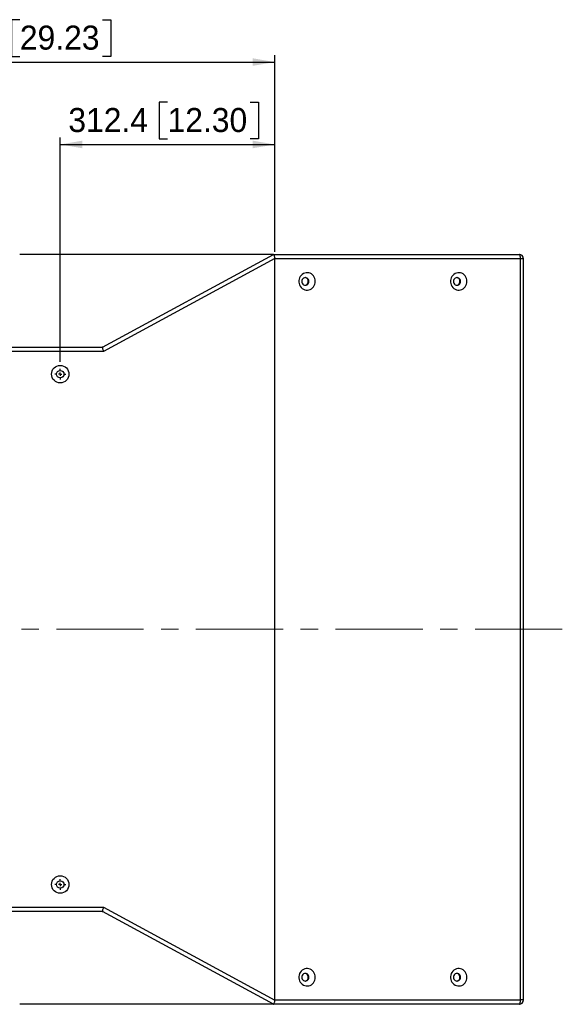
# Model space of a CAD drawing. Header units: millimetres. Extents: x 0 to 8410, y 0 to 5940.
# Tile 4 of 19: x 1543 to 2333, y 1045 to 2479. Entities that reach past the tile are written whole.
import ezdxf

# ---------------------------------------------------------------- set-up
doc = ezdxf.new("R2010")
doc.units = ezdxf.units.MM
doc.header["$LTSCALE"] = 10
doc.linetypes.add('CENTERX2', pattern=[20.32, 12.7, -2.54, 2.54, -2.54])
doc.layers.add('SLD-0', color=7, linetype='Continuous')
doc.styles.add('SLDTEXTSTYLE0', font='arial.ttf', dxfattribs={"width": 0.948})
doc.dimstyles.new('SLDDIMSTYLE0', dxfattribs={"dimtxt": 35, "dimasz": 32, "dimexe": 0, "dimexo": 0.0625, "dimgap": 8.75, "dimtad": 1, "dimdec": 1, "dimrnd": 1e-09, "dimzin": 12, "dimdsep": 46, "dimtxsty": 'SLDTEXTSTYLE0', "dimsah": 1, "dimcen": 0.09, "dimadec": 0, "dimazin": 3, "dimtfac": 1, "dimtdec": 1, "dimtofl": 0, "dimtmove": 0, "dimatfit": 3, "dimfxl": 1, "dimfrac": 2, "dimtolj": 1, "dimtzin": 12, "dimarcsym": 0})

# ---------------------------------------------------------------- blocks, each defined once
blk = doc.blocks.new('_D_22')
at = {"layer": 'SLD-0', "color": 7, "transparency": 16777216}
for p, q in [((1758, 2359.1), (1745.9, 2359.1)), ((1745.9, 2359.1), (1745.9, 2305.4)), ((1878.3, 2359.1), (1890.3, 2359.1)), ((1890.3, 2359.1), (1890.3, 2305.4)), ((1601.8, 1980.9), (1601.8, 2307.4)), ((1601.8, 2297.4), (1914.1, 2297.4)), ((1745.9, 2305.4), (1758, 2305.4)), ((1890.3, 2305.4), (1878.3, 2305.4)), ((1914.1, 2141), (1914.1, 2307.4))]:
    blk.add_line(p, q, dxfattribs=at)
for points in [[(1601.8, 2297.4), (1633.8, 2291.9), (1633.8, 2302.9)], [(1914.1, 2297.4), (1882.1, 2302.9), (1882.1, 2291.9)]]:
    blk.add_solid(points, dxfattribs=at)
at = {"layer": 'SLD-0', "color": 7, "transparency": 16777216, "char_height": 35, "attachment_point": 1, "style": 'SLDTEXTSTYLE0'}
for s, insert in [('312.4', (1613.6, 2350.5)), ('12.30', (1758, 2350.5))]:
    blk.add_mtext(s, dxfattribs=dict(at, insert=insert))
blk = doc.blocks.new('_D_23')
at = {"layer": 'SLD-0', "color": 7, "transparency": 16777216}
for p, q in [((1543, 2479.1), (1530.9, 2479.1)), ((1530.9, 2479.1), (1530.9, 2425.4)), ((1663.3, 2479.1), (1675.3, 2479.1)), ((1675.3, 2479.1), (1675.3, 2425.4)), ((1171.8, 1972.9), (1171.8, 2427.4)), ((1530.9, 2425.4), (1543, 2425.4)), ((1675.3, 2425.4), (1663.3, 2425.4)), ((1914.1, 2141), (1914.1, 2427.4)), ((1171.8, 2417.4), (1914.1, 2417.4))]:
    blk.add_line(p, q, dxfattribs=at)
for points in [[(1171.8, 2417.4), (1203.8, 2411.9), (1203.8, 2422.9)], [(1914.1, 2417.4), (1882.1, 2422.9), (1882.1, 2411.9)]]:
    blk.add_solid(points, dxfattribs=at)
at = {"layer": 'SLD-0', "color": 7, "transparency": 16777216, "char_height": 35, "attachment_point": 1, "style": 'SLDTEXTSTYLE0'}
for s, insert in [('742.4', (1398.6, 2470.5)), ('29.23', (1543, 2470.5))]:
    blk.add_mtext(s, dxfattribs=dict(at, insert=insert))
blk = doc.blocks.new('SW_CENTERMARKSYMBOL_24')
at = {"layer": 'SLD-0', "color": 0}
for p, q in [((-5, 0), (-8, 0)), ((0, 0), (-2.5, 0)), ((0, 5), (0, 8)), ((0, 0), (0, 2.5)), ((0, 0), (0, -2.5)), ((0, 0), (2.5, 0)), ((5, 0), (8, 0)), ((0, -5), (0, -8))]:
    blk.add_line(p, q, dxfattribs=at)
blk = doc.blocks.new('SW_CENTERMARKSYMBOL_26')
at = {"layer": 'SLD-0', "color": 0}
for p, q in [((-5, 0), (-8, 0)), ((0, 0), (-2.5, 0)), ((0, 5), (0, 8)), ((0, 0), (0, 2.5)), ((0, 0), (0, -2.5)), ((0, 0), (2.5, 0)), ((5, 0), (8, 0)), ((0, -5), (0, -8))]:
    blk.add_line(p, q, dxfattribs=at)

msp = doc.modelspace()

# ---------------------------------------------------------------- linework, layer by layer
at = {"color": 7, "linetype": 'Continuous', "lineweight": 25}
for p, q in [((1911.974056, 2137.370584), (1542.763325, 2137.370584)), ((1663.242584, 2002.287028), (1912.153989, 2137.329398)), ((1911.974056, 2137.370584), (2269.801239, 2137.370584)), ((1914.129964, 2131.28346), (1664.830425, 1996.030567)), ((1914.145898, 1051.520584), (1914.145898, 2131.020544)), ((2271.973081, 2131.020544), (1914.145898, 2131.020544)), ((2271.973081, 1051.520584), (2271.973081, 2131.020544)), ((2276.151255, 1051.520584), (2276.151255, 2131.020544)), ((1105.870829, 2002.380578), (1663.019748, 2002.380578)), ((1664.830425, 1996.030567), (1107.636158, 1996.030567)), ((1663.019748, 1180.16055), (1105.870829, 1180.16055)), ((1107.636158, 1186.510561), (1664.830425, 1186.510561)), ((1912.153989, 1045.21173), (1663.242584, 1180.2541)), ((1664.830425, 1186.510561), (1914.129964, 1051.257668)), ((1914.145898, 1051.520584), (2271.973081, 1051.520584)), ((1911.974056, 1045.170544), (1542.763325, 1045.170544)), ((2269.801239, 1045.170544), (1911.974056, 1045.170544))]:
    msp.add_line(p, q, dxfattribs=at)
at = {"color": 8, "linetype": 'Continuous', "lineweight": 25}
for p, q in [((2276.151255, 2131.020544), (2271.973081, 2131.020544)), ((2276.151255, 1051.520584), (2271.973081, 1051.520584))]:
    msp.add_line(p, q, dxfattribs=at)
at = {"color": 7, "linetype": 'Continuous', "lineweight": 25, "flags": 128}
for points in [[(2271.973081, 2131.020544), (2271.931351, 2132.259367), (2271.807751, 2133.450625), (2271.60705, 2134.548424), (2271.336957, 2135.510681), (2271.007845, 2136.300383), (2270.632376, 2136.887191), (2270.224942, 2137.248574), (2269.801239, 2137.370584)], [(1973.064629, 2097.970543), (1972.892958, 2100.116847), (1972.382902, 2102.20146), (1971.549165, 2104.1643), (1970.415689, 2105.948983), (1969.015074, 2107.504127), (1967.387646, 2108.784972), (1965.58023, 2109.754739), (1963.644803, 2110.385535), (1961.637011, 2110.65912), (1959.614684, 2110.567687), (1957.635962, 2110.113857), (1955.757749, 2109.310744), (1954.034124, 2108.181355), (1952.514627, 2106.758175), (1951.243003, 2105.082271), (1950.255826, 2103.201685), (1949.581493, 2101.170657), (1949.239412, 2099.047599), (1949.239412, 2096.893547), (1949.581493, 2094.77043), (1950.255826, 2092.739401), (1951.243003, 2090.858875), (1952.514627, 2089.182941), (1954.034124, 2087.759791), (1955.757749, 2086.630402), (1957.635962, 2085.827259), (1959.614684, 2085.373429), (1961.637011, 2085.281996), (1963.644803, 2085.555611), (1965.58023, 2086.186377), (1967.387646, 2087.156145), (1969.015074, 2088.437019), (1970.415689, 2089.992164), (1971.549165, 2091.776846), (1972.382902, 2093.739686), (1972.892958, 2095.82424), (1973.064629, 2097.970543)], [(2193.892387, 2097.970543), (2193.720723, 2100.116847), (2193.210682, 2102.20146), (2192.376923, 2104.1643), (2191.243441, 2105.948983), (2189.842847, 2107.504127), (2188.215426, 2108.784972), (2186.407996, 2109.754739), (2184.472554, 2110.385535), (2182.46479, 2110.65912), (2180.44245, 2110.567687), (2178.463713, 2110.113857), (2176.585514, 2109.310744), (2174.861882, 2108.181355), (2173.342399, 2106.758175), (2172.070775, 2105.082271), (2171.083598, 2103.201685), (2170.409272, 2101.170657), (2170.067184, 2099.047599), (2170.067184, 2096.893547), (2170.409272, 2094.77043), (2171.083598, 2092.739401), (2172.070775, 2090.858875), (2173.342399, 2089.182941), (2174.861882, 2087.759791), (2176.585514, 2086.630402), (2178.463713, 2085.827259), (2180.44245, 2085.373429), (2182.46479, 2085.281996), (2184.472554, 2085.555611), (2186.407996, 2086.186377), (2188.215426, 2087.156145), (2189.842847, 2088.437019), (2191.243441, 2089.992164), (2192.376923, 2091.776846), (2193.210682, 2093.739686), (2193.720723, 2095.82424), (2193.892387, 2097.970543)], [(1963.836293, 2097.970543), (1963.66017, 2099.394081), (1963.143869, 2100.720582), (1962.322538, 2101.859627), (1961.25213, 2102.733729), (1960.005626, 2103.283165), (1958.667966, 2103.470562), (1957.330334, 2103.283165), (1956.083831, 2102.733729), (1955.013423, 2101.859627), (1954.192092, 2100.720582), (1953.675763, 2099.394081), (1953.499667, 2097.970543), (1953.675763, 2096.547065), (1954.192092, 2095.220564), (1955.013423, 2094.081459), (1956.083831, 2093.207417), (1957.330334, 2092.657981), (1958.667966, 2092.470584), (1960.005626, 2092.657981), (1961.25213, 2093.207417), (1962.322538, 2094.081459), (1963.143869, 2095.220564), (1963.66017, 2096.547065), (1963.836293, 2097.970543)], [(2184.664052, 2097.970543), (2184.487949, 2099.394081), (2183.971634, 2100.720582), (2183.150289, 2101.859627), (2182.079902, 2102.733729), (2180.833399, 2103.283165), (2179.495746, 2103.470562), (2178.158086, 2103.283165), (2176.911589, 2102.733729), (2175.841195, 2101.859627), (2175.019857, 2100.720582), (2174.503542, 2099.394081), (2174.327433, 2097.970543), (2174.503542, 2096.547065), (2175.019857, 2095.220564), (2175.841195, 2094.081459), (2176.911589, 2093.207417), (2178.158086, 2092.657981), (2179.495746, 2092.470584), (2180.833399, 2092.657981), (2182.079902, 2093.207417), (2183.150289, 2094.081459), (2183.971634, 2095.220564), (2184.487949, 2096.547065), (2184.664052, 2097.970543)], [(1664.830425, 1996.030567), (1664.550025, 1997.135309), (1664.278217, 1998.206375), (1664.023226, 1999.211071), (1663.792899, 2000.11879), (1663.594141, 2000.901786), (1663.433132, 2001.536189), (1663.314759, 2002.002684), (1663.242584, 2002.287028)], [(1663.242584, 1180.2541), (1663.314759, 1180.538444), (1663.433132, 1181.004939), (1663.594141, 1181.639342), (1663.792899, 1182.422338), (1664.023226, 1183.330057), (1664.278217, 1184.334753), (1664.550025, 1185.405819), (1664.830425, 1186.510561)], [(1973.064629, 1084.570585), (1972.892958, 1086.716888), (1972.382902, 1088.801442), (1971.549165, 1090.764282), (1970.415689, 1092.548964), (1969.015074, 1094.104109), (1967.387646, 1095.384983), (1965.58023, 1096.354751), (1963.644803, 1096.985517), (1961.637011, 1097.259132), (1959.614684, 1097.167699), (1957.635962, 1096.713869), (1955.757749, 1095.910726), (1954.034124, 1094.781337), (1952.514627, 1093.358187), (1951.243003, 1091.682253), (1950.255826, 1089.801727), (1949.581493, 1087.770698), (1949.239412, 1085.647581), (1949.239412, 1083.493529), (1949.581493, 1081.370471), (1950.255826, 1079.339443), (1951.243003, 1077.458856), (1952.514627, 1075.782953), (1954.034124, 1074.359773), (1955.757749, 1073.230384), (1957.635962, 1072.427271), (1959.614684, 1071.973441), (1961.637011, 1071.882008), (1963.644803, 1072.155593), (1965.58023, 1072.786389), (1967.387646, 1073.756156), (1969.015074, 1075.037001), (1970.415689, 1076.592145), (1971.549165, 1078.376828), (1972.382902, 1080.339668), (1972.892958, 1082.424281), (1973.064629, 1084.570585)], [(1963.836293, 1084.570585), (1963.66017, 1085.994063), (1963.143869, 1087.320564), (1962.322538, 1088.459669), (1961.25213, 1089.333711), (1960.005626, 1089.883147), (1958.667966, 1090.070544), (1957.330334, 1089.883147), (1956.083831, 1089.333711), (1955.013423, 1088.459669), (1954.192092, 1087.320564), (1953.675763, 1085.994063), (1953.499667, 1084.570585), (1953.675763, 1083.147047), (1954.192092, 1081.820546), (1955.013423, 1080.681501), (1956.083831, 1079.807399), (1957.330334, 1079.257963), (1958.667966, 1079.070566), (1960.005626, 1079.257963), (1961.25213, 1079.807399), (1962.322538, 1080.681501), (1963.143869, 1081.820546), (1963.66017, 1083.147047), (1963.836293, 1084.570585)], [(2193.892387, 1084.570585), (2193.720723, 1086.716888), (2193.210682, 1088.801442), (2192.376923, 1090.764282), (2191.243441, 1092.548964), (2189.842847, 1094.104109), (2188.215426, 1095.384983), (2186.407996, 1096.354751), (2184.472554, 1096.985517), (2182.46479, 1097.259132), (2180.44245, 1097.167699), (2178.463713, 1096.713869), (2176.585514, 1095.910726), (2174.861882, 1094.781337), (2173.342399, 1093.358187), (2172.070775, 1091.682253), (2171.083598, 1089.801727), (2170.409272, 1087.770698), (2170.067184, 1085.647581), (2170.067184, 1083.493529), (2170.409272, 1081.370471), (2171.083598, 1079.339443), (2172.070775, 1077.458856), (2173.342399, 1075.782953), (2174.861882, 1074.359773), (2176.585514, 1073.230384), (2178.463713, 1072.427271), (2180.44245, 1071.973441), (2182.46479, 1071.882008), (2184.472554, 1072.155593), (2186.407996, 1072.786389), (2188.215426, 1073.756156), (2189.842847, 1075.037001), (2191.243441, 1076.592145), (2192.376923, 1078.376828), (2193.210682, 1080.339668), (2193.720723, 1082.424281), (2193.892387, 1084.570585)], [(2184.664052, 1084.570585), (2184.487949, 1085.994063), (2183.971634, 1087.320564), (2183.150289, 1088.459669), (2182.079902, 1089.333711), (2180.833399, 1089.883147), (2179.495746, 1090.070544), (2178.158086, 1089.883147), (2176.911589, 1089.333711), (2175.841195, 1088.459669), (2175.019857, 1087.320564), (2174.503542, 1085.994063), (2174.327433, 1084.570585), (2174.503542, 1083.147047), (2175.019857, 1081.820546), (2175.841195, 1080.681501), (2176.911589, 1079.807399), (2178.158086, 1079.257963), (2179.495746, 1079.070566), (2180.833399, 1079.257963), (2182.079902, 1079.807399), (2183.150289, 1080.681501), (2183.971634, 1081.820546), (2184.487949, 1083.147047), (2184.664052, 1084.570585)], [(2269.801239, 1045.170544), (2270.224942, 1045.292554), (2270.632376, 1045.653937), (2271.007845, 1046.240745), (2271.336957, 1047.030447), (2271.60705, 1047.992704), (2271.807751, 1049.090503), (2271.931351, 1050.281761), (2271.973081, 1051.520584)]]:
    msp.add_lwpolyline(points, dxfattribs=at)
at = {"color": 7, "linetype": 'Continuous', "lineweight": 25}
for centre, radius in [((1601.755886, 1962.880564), 12.7), ((1601.755886, 1962.880564), 5.5), ((1601.755886, 1219.650564), 12.7), ((1601.755886, 1219.650564), 5.5)]:
    msp.add_circle(centre, radius, dxfattribs=at)
for centre, radius, start, end in [((2269.801246, 2131.020564), 6.35, 0, 90), ((1957.512615, 2098.121567), 5.36813, 358.387861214, 82.760158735), ((1957.512657, 2097.819541), 5.368087, 277.23944532, 1.611918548), ((2178.340405, 2098.121597), 5.3681, 358.387536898, 82.760229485), ((2178.340447, 2097.819512), 5.368057, 277.239374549, 1.612242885), ((1957.512657, 1084.721587), 5.368087, 358.388081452, 82.76055468), ((2178.340447, 1084.721616), 5.368057, 358.387757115, 82.760625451), ((1957.512615, 1084.419561), 5.36813, 277.239841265, 1.612138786), ((2178.340405, 1084.419531), 5.3681, 277.239770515, 1.612463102), ((2269.801246, 1051.520564), 6.35, 270, 0)]:
    msp.add_arc(centre, radius, start, end, dxfattribs=at)
for centre, major_axis, ratio, start_param, end_param in [((1901.638828, 2131.020564), (10.545306, 6.276136), 0.0915784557, 0.038710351, 0.1526747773), ((1895.579728, 2131.020564), (18.566158, 0), 0.3420201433, 0, 0.0414164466), ((1651.315378, 1996.030564), (11.91959, 6.276403), 0.0808739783, 6.2637283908, 6.4355831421), ((1651.315378, 1186.510564), (11.91959, -6.276403), 0.0808739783, 6.1307874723, 6.3026422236), ((1895.579728, 1051.520564), (18.566158, 0), 0.3420201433, 6.2417688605, 6.2831853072), ((1901.638828, 1051.520564), (10.545306, -6.276136), 0.0915784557, 6.1305105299, 6.2444749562)]:
    msp.add_ellipse(centre, major_axis=major_axis, ratio=ratio, start_param=start_param, end_param=end_param, dxfattribs=at)
for points, knots in [([(1912.153989, 2137.329398), (1912.276973, 2137.189144), (1912.522999, 2136.908572), (1913.0534, 2135.69138), (1913.587967, 2134.030125), (1913.964048, 2132.468252), (1914.094959, 2131.533424), (1914.129964, 2131.28346)], [0, 0, 0, 0, 0.2289575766, 0.4580222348, 0.6851899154, 0.9158226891, 1, 1, 1, 1]), ([(1914.129964, 1051.257668), (1914.010802, 1050.548392), (1913.772391, 1049.129322), (1913.205702, 1047.27969), (1912.666581, 1045.925771), (1912.321683, 1045.356581), (1912.183433, 1045.237163), (1912.153989, 1045.21173)], [0, 0, 0, 0, 0.2386211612, 0.4774167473, 0.7106968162, 0.9383854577, 1, 1, 1, 1])]:
    msp.add_open_spline(points, degree=3, knots=knots, dxfattribs=at)
at = {"layer": 'SLD-0', "color": 7, "linetype": 'CENTERX2', "lineweight": 18}
msp.add_line((2332.714122, 1591.270564), (860.846961, 1591.270564), dxfattribs=at)

# ---------------------------------------------------------------- block references
at = {"layer": 'SLD-0', "color": 7}
for name, p in [('SW_CENTERMARKSYMBOL_24', (1601.755886, 1962.880564)), ('SW_CENTERMARKSYMBOL_26', (1601.755886, 1219.650564))]:
    msp.add_blockref(name, p, dxfattribs=at)

# ---------------------------------------------------------------- dimensions: what is measured, and where the dimension line sits
for base, p1, picture, middle in [((1914.145886, 2417.370564), (1171.755886, 1962.880564), '_D_23', (1542.950886, 2417.370564)), ((1914.145886, 2297.370564), (1601.755886, 1970.880564), '_D_22', (1757.950886, 2297.370564))]:
    dim = msp.add_linear_dim(base=base, p1=p1, p2=(1914.145886, 2131.020564), dimstyle='SLDDIMSTYLE0', dxfattribs=at)
    dim.commit()
    dim.dimension.update_dxf_attribs({"geometry": picture, "text_midpoint": middle, "dimtype": 160})

doc.saveas('drawing.dxf')
